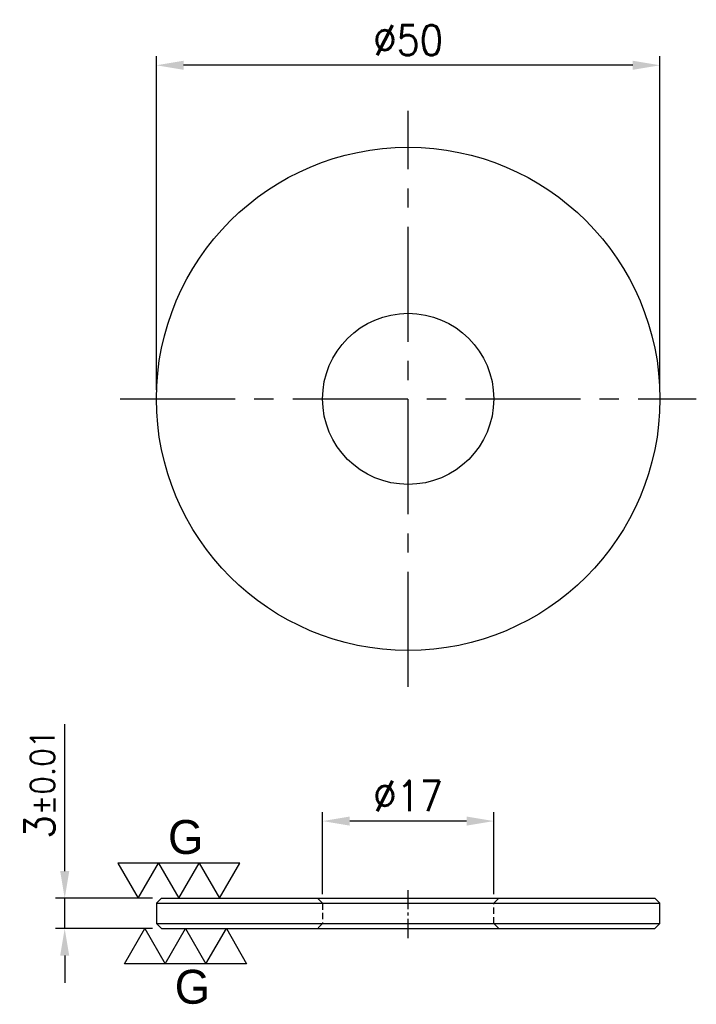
# Model space of a CAD drawing. Header units: millimetres. Extents: x -38.6 to 28.6, y -7.5 to 90.3.
import ezdxf

# ---------------------------------------------------------------- set-up
doc = ezdxf.new("R2010")
doc.units = ezdxf.units.MM
doc.linetypes.add('CENTER2', pattern=[28.575, 19.05, -3.175, 3.175, -3.175])
doc.linetypes.add('DASHED2', pattern=[9.525, 6.35, -3.175])
for name, color, linetype in [('01', 4, 'Continuous'), ('CL', 1, 'CENTER2'), ('DASH', 8, 'DASHED2'), ('DIM', 6, 'Continuous'), ('G', 3, 'Continuous'), ('W', 7, 'Continuous')]:
    doc.layers.add(name, color=color, linetype=linetype)
doc.styles.add('TXT-1', font='txt.shx', dxfattribs={"width": 0.9, "bigfont": 'chineset.shx'})
doc.dimstyles.new('ISO-25', dxfattribs={"dimscale": 2, "dimtxt": 2, "dimasz": 1.8, "dimexe": 0.6, "dimexo": 0.6, "dimgap": 0.66666, "dimtad": 1, "dimdec": 3, "dimdsep": 46, "dimtxsty": 'TXT-1', "dimcen": -2.5, "dimclrd": 256, "dimclre": 256, "dimclrt": 3, "dimadec": 0, "dimazin": 0, "dimtfac": 0.8, "dimtdec": 3, "dimtmove": 0, "dimatfit": 3, "dimfxl": 0, "dimlwd": -1, "dimarcsym": 0})

# ---------------------------------------------------------------- blocks, each defined once
blk = doc.blocks.new('*D9')
at = {"layer": 'Defpoints', "color": 0}
for p in [(-25, 85.768), (-25, 52.621), (25, 52.621)]:
    blk.add_point(p, dxfattribs=at)
at = {"layer": 'DIM', "lineweight": -2}
for p, q in [((-25, 53.521), (-25, 86.668)), ((25, 53.521), (25, 86.668))]:
    blk.add_line(p, q, dxfattribs=at)
at = {"layer": 'DIM'}
blk.add_line((22.3, 85.768), (-22.3, 85.768), dxfattribs=at)
for points in [[(-22.3, 86.218), (-22.3, 85.318), (-25, 85.768)], [(22.3, 86.218), (22.3, 85.318), (25, 85.768)]]:
    blk.add_solid(points, dxfattribs=at)
at = {"layer": 'DIM', "color": 3, "insert": (0, 88.268), "char_height": 3, "attachment_point": 5, "style": 'TXT-1'}
blk.add_mtext('%%C50', dxfattribs=at)
blk = doc.blocks.new('*D10')
at = {"layer": 'Defpoints', "color": 0}
for p in [(-8.5, 10.669), (-8.5, 2.5), (8.5, 2.5)]:
    blk.add_point(p, dxfattribs=at)
at = {"layer": 'DIM', "lineweight": -2}
for p, q in [((-8.5, 3.4), (-8.5, 11.569)), ((8.5, 3.4), (8.5, 11.569))]:
    blk.add_line(p, q, dxfattribs=at)
at = {"layer": 'DIM'}
blk.add_line((5.8, 10.669), (-5.8, 10.669), dxfattribs=at)
for points in [[(-5.8, 11.119), (-5.8, 10.219), (-8.5, 10.669)], [(5.8, 11.119), (5.8, 10.219), (8.5, 10.669)]]:
    blk.add_solid(points, dxfattribs=at)
at = {"layer": 'DIM', "color": 3, "insert": (0, 13.169), "char_height": 3, "attachment_point": 5, "style": 'TXT-1'}
blk.add_mtext('%%C17', dxfattribs=at)
blk = doc.blocks.new('*D11')
at = {"layer": 'Defpoints', "color": 0}
for p in [(-34.107, 3), (-24.5, 3), (-24.5, 0)]:
    blk.add_point(p, dxfattribs=at)
at = {"layer": 'DIM'}
for p, q in [((-34.107, 5.7), (-34.107, 20.3)), ((-34.107, 0), (-34.107, 3)), ((-34.107, -2.7), (-34.107, -5.4))]:
    blk.add_line(p, q, dxfattribs=at)
at = {"layer": 'DIM', "lineweight": -2}
for p, q in [((-25.4, 3), (-35.007, 3)), ((-25.4, 0), (-35.007, 0))]:
    blk.add_line(p, q, dxfattribs=at)
at = {"layer": 'DIM'}
for points in [[(-34.557, 5.7), (-33.657, 5.7), (-34.107, 3)], [(-34.557, -2.7), (-33.657, -2.7), (-34.107, 0)]]:
    blk.add_solid(points, dxfattribs=at)
at = {"layer": 'DIM', "color": 3, "insert": (-36.607, 14.35), "char_height": 3, "attachment_point": 5, "rotation": 90, "style": 'TXT-1'}
blk.add_mtext('3{\\H2.400000;±0.01}', dxfattribs=at)
blk = doc.blocks.new('3G-上橫')
at = {"layer": '01'}
for p, q in [((-8.66, 5), (-5.77, 0)), ((-2.89, 5), (-8.66, 5)), ((-5.77, 0), (-2.89, 5)), ((-2.89, 5), (0, 0)), ((2.89, 5), (-2.89, 5)), ((0, 0), (2.89, 5)), ((2.89, 5), (5.77, 0)), ((8.66, 5), (2.89, 5)), ((5.77, 0), (8.66, 5))]:
    blk.add_line(p, q, dxfattribs=at)
blk.add_text('G', height=4.81, dxfattribs=at).set_placement((-1.54, 6.29))
blk = doc.blocks.new('3G-下橫')
at = {"layer": '01'}
for p, q in [((-7.89, -5), (-5, 0)), ((-5, 0), (-2.11, -5)), ((-2.11, -5), (0.77, 0)), ((0.77, 0), (3.66, -5)), ((3.66, -5), (6.55, 0)), ((6.55, 0), (9.43, -5)), ((-2.11, -5), (-7.89, -5)), ((3.66, -5), (-2.11, -5)), ((9.43, -5), (3.66, -5))]:
    blk.add_line(p, q, dxfattribs=at)
blk.add_text('G', height=4.81, dxfattribs=at).set_placement((-0.77, -10.68))

msp = doc.modelspace()

# ---------------------------------------------------------------- linework, layer by layer
at = {"layer": 'CL', "ltscale": 0.6}
for p, q in [((0, 24.0095), (0, 81.2332)), ((-28.6119, 52.6213), (28.6119, 52.6213))]:
    msp.add_line(p, q, dxfattribs=at)
at = {"layer": 'CL', "ltscale": 0.1}
msp.add_line((0, -0.9482), (0, 3.8609), dxfattribs=at)
at = {"layer": 'DASH', "ltscale": 0.1}
for p, q in [((-9, 3), (-8.5, 2.5)), ((8.5, 2.5), (9, 3)), ((-8.5, 2.5), (-8.5, 0.5)), ((8.5, 0.5), (8.5, 2.5)), ((-8.5, 0.5), (-9, 0)), ((9, 0), (8.5, 0.5))]:
    msp.add_line(p, q, dxfattribs=at)
at = {"layer": 'G', "ltscale": 25.4}
for p, q in [((-25, 2.5), (25, 2.5)), ((-25, 0.5), (25, 0.5))]:
    msp.add_line(p, q, dxfattribs=at)
at = {"layer": 'W'}
for p, q in [((-24.5, 3), (-25, 2.5)), ((-24.5, 3), (24.5, 3)), ((25, 2.5), (24.5, 3)), ((-25, 2.5), (-25, 0.5)), ((25, 0.5), (25, 2.5)), ((-25, 0.5), (-24.5, 0)), ((-24.5, 0), (24.5, 0)), ((24.5, 0), (25, 0.5))]:
    msp.add_line(p, q, dxfattribs=at)
for radius in [25, 8.5]:
    msp.add_circle((0, 52.6213), radius, dxfattribs=at)

# ---------------------------------------------------------------- block references
at = {"xscale": 0.6999999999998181, "yscale": 0.6999999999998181, "zscale": 0.6999999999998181}
for name, p in [('3G-上橫', (-22.7679, 3)), ('3G-下橫', (-22.6416, 0))]:
    msp.add_blockref(name, p, dxfattribs=at)

# ---------------------------------------------------------------- dimensions: what is measured, and where the dimension line sits
at = {"layer": 'DIM'}
dim = msp.add_linear_dim(base=(-25, 85.7683), p1=(25, 52.6213), p2=(-25, 52.6213), text='%%C<>', dimstyle='ISO-25', override={"dimscale": 1.5}, dxfattribs=at)
dim.commit()
dim.dimension.update_dxf_attribs({"geometry": '*D9', "text_midpoint": (0, 85.7683), "dimtype": 160})
dim = msp.add_linear_dim(base=(-34.1075, 3), p1=(-24.5, 0), p2=(-24.5, 3), angle=90, dimstyle='ISO-25', override={"dimscale": 1.5, "dimgap": 0.66666, "dimtol": 1, "dimlim": 0, "dimtp": 0.01, "dimtm": 0.01}, dxfattribs=at)
dim.commit()
dim.dimension.update_dxf_attribs({"geometry": '*D11', "text_midpoint": (-36.6075, 14.35)})
dim = msp.add_linear_dim(base=(-8.5, 10.6687), p1=(8.5, 2.5), p2=(-8.5, 2.5), text='%%C<>', dimstyle='ISO-25', override={"dimscale": 1.5}, dxfattribs=at)
dim.commit()
dim.dimension.update_dxf_attribs({"geometry": '*D10', "text_midpoint": (0, 13.1687)})

doc.saveas('drawing.dxf')
